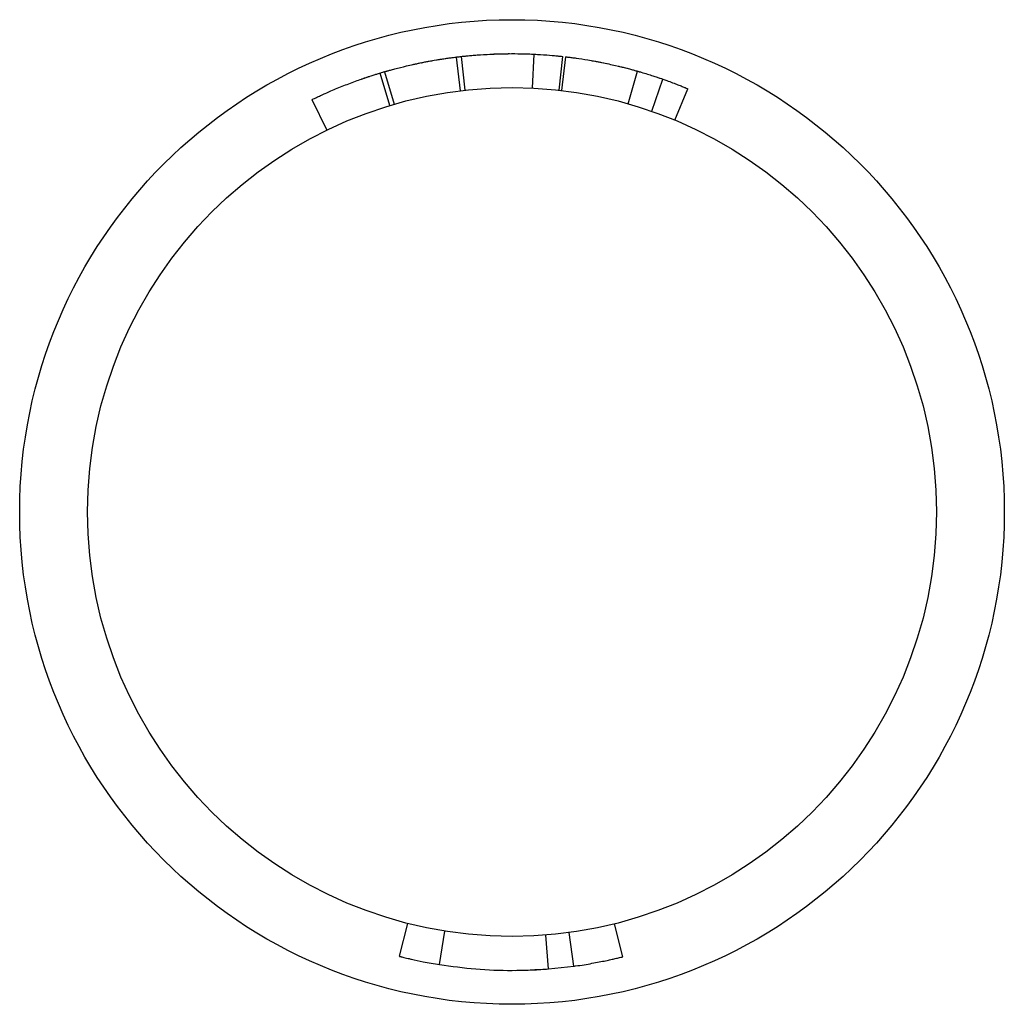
# Model space of a CAD drawing. Header units: millimetres. Extents: x 82.96 to 88.76, y 153.88 to 159.68.
import ezdxf

# ---------------------------------------------------------------- set-up
doc = ezdxf.new("R2010")
doc.units = ezdxf.units.MM

msp = doc.modelspace()

# ---------------------------------------------------------------- linework, layer by layer
at = {"color": 7, "linetype": 'Continuous', "lineweight": 25}
for p, q in [((85.5559, 159.2636), (85.5317, 159.4621)), ((85.5592, 159.4654), (85.5814, 159.2666)), ((85.6296, 159.4723), (85.6466, 159.4735)), ((85.9808, 159.2791), (85.9905, 159.4789)), ((86.137, 159.2666), (86.1592, 159.4654)), ((86.1748, 159.4636), (86.1514, 159.2649)), ((85.1771, 159.3945), (85.1936, 159.3985)), ((86.3999, 159.4274), (86.4165, 159.4237)), ((85.1398, 159.1763), (85.0823, 159.3679)), ((85.1089, 159.3757), (85.1645, 159.1836)), ((86.5433, 159.1867), (86.598, 159.379)), ((86.6821, 159.1428), (86.7479, 159.3316)), ((86.8181, 159.0909), (86.8948, 159.2756)), ((84.6802, 159.2111), (84.7676, 159.0312)), ((85.1959, 154.1648), (85.245, 154.3587)), ((86.5117, 154.1621), (86.4634, 154.3562)), ((85.4323, 154.116), (85.4639, 154.3135)), ((86.075, 154.0907), (86.059, 154.2901)), ((86.2234, 154.1067), (86.1964, 154.3049)), ((86.075, 154.0907), (86.2234, 154.1067))]:
    msp.add_line(p, q, dxfattribs=at)
for radius in [2.9, 2.5]:
    msp.add_circle((85.8592, 156.7821), radius, dxfattribs=at)
for points, knots in [([(85.3185, 159.4274), (85.3462, 159.4328), (85.401, 159.4434), (85.4606, 159.4526), (85.4965, 159.4576), (85.5167, 159.4603), (85.5283, 159.4617), (85.533, 159.4623), (85.5316, 159.4621), (85.5316, 159.4621)], [0, 0, 0, 0, 0.2578046, 0.5105606, 0.6347259, 0.7572756, 0.8780352, 0.9987514, 1, 1, 1, 1]), ([(85.4154, 159.4454), (85.4161, 159.4455), (85.4176, 159.4457), (85.4307, 159.4479), (85.4468, 159.4505), (85.4611, 159.4525), (85.4664, 159.4533)], [0, 0, 0, 0, 0.274175, 0.554584, 0.837101, 1, 1, 1, 1]), ([(85.5274, 159.4616), (85.5318, 159.4621), (85.5406, 159.4632), (85.5449, 159.4637), (85.5435, 159.4636), (85.5435, 159.4636)], [0, 0, 0, 0, 0.494368, 0.994824, 1, 1, 1, 1]), ([(85.5317, 159.462), (85.5367, 159.4627), (85.5449, 159.4638), (85.5552, 159.4648), (85.5592, 159.4652)], [0, 0, 0, 0, 0.605514, 1, 1, 1, 1]), ([(85.5592, 159.4654), (85.56, 159.4655), (85.5616, 159.4656), (85.5745, 159.467), (85.5943, 159.4691), (85.6305, 159.4725), (85.6907, 159.4773), (85.7464, 159.4796), (85.7746, 159.4808)], [0, 0, 0, 0, 0.120754, 0.24153, 0.36458, 0.488567, 0.741721, 1, 1, 1, 1]), ([(85.6924, 159.4769), (85.6936, 159.477), (85.6992, 159.4773), (85.7015, 159.4775), (85.7001, 159.4774), (85.7001, 159.4774)], [0, 0, 0, 0, 0.2280101, 0.9920968, 1, 1, 1, 1]), ([(85.7279, 159.4789), (85.7287, 159.4789), (85.7302, 159.479), (85.7433, 159.4796), (85.7578, 159.4802), (85.7697, 159.4806), (85.7726, 159.4807)], [0, 0, 0, 0, 0.298762, 0.599865, 0.901686, 1, 1, 1, 1]), ([(85.7746, 159.4808), (85.8027, 159.4814), (85.8585, 159.4826), (85.9189, 159.4815), (85.9552, 159.4804), (85.9752, 159.4796), (85.9881, 159.479), (85.9897, 159.4789), (85.9905, 159.4789)], [0, 0, 0, 0, 0.257943, 0.511318, 0.63546, 0.758437, 0.8793, 1, 1, 1, 1]), ([(85.7794, 159.4809), (85.7803, 159.4809), (85.7928, 159.4814), (85.8093, 159.4816), (85.8304, 159.482), (85.8419, 159.482), (85.8467, 159.4821), (85.8453, 159.482), (85.8453, 159.482)], [0, 0, 0, 0, 0.019366, 0.268142, 0.513681, 0.755633, 0.997498, 1, 1, 1, 1]), ([(85.9905, 159.4786), (86.0026, 159.4781), (86.0421, 159.4764), (86.0878, 159.4725), (86.124, 159.4691), (86.1442, 159.467), (86.1558, 159.4657), (86.1605, 159.4652), (86.1592, 159.4654), (86.1591, 159.4654)], [0, 0, 0, 0, 0.131009, 0.426945, 0.572323, 0.715809, 0.857199, 0.998538, 1, 1, 1, 1]), ([(86.1749, 159.4636), (86.1756, 159.4635), (86.1772, 159.4633), (86.1901, 159.4617), (86.2099, 159.4592), (86.2459, 159.4544), (86.3056, 159.4454), (86.3604, 159.435), (86.3881, 159.4298)], [0, 0, 0, 0, 0.119071, 0.240848, 0.363542, 0.488175, 0.741558, 1, 1, 1, 1]), ([(86.1868, 159.4621), (86.1868, 159.4621), (86.1868, 159.4621), (86.1909, 159.4616), (86.191, 159.4616)], [0, 0, 0, 0, 0.983993, 1, 1, 1, 1]), ([(85.1089, 159.3757), (85.1097, 159.376), (85.1111, 159.3764), (85.1236, 159.38), (85.1429, 159.3854), (85.178, 159.3948), (85.2364, 159.4098), (85.291, 159.4215), (85.3185, 159.4274)], [0, 0, 0, 0, 0.1190706, 0.2408485, 0.363542, 0.488175, 0.7415577, 1, 1, 1, 1]), ([(85.2728, 159.4176), (85.2736, 159.4178), (85.275, 159.4181), (85.2881, 159.421), (85.3021, 159.424), (85.3138, 159.4264), (85.3167, 159.427)], [0, 0, 0, 0, 0.295553, 0.597825, 0.902371, 1, 1, 1, 1]), ([(85.3233, 159.4283), (85.3242, 159.4285), (85.3363, 159.4311), (85.3526, 159.4341), (85.3733, 159.438), (85.3846, 159.44), (85.3894, 159.4409), (85.388, 159.4406), (85.388, 159.4406)], [0, 0, 0, 0, 0.019054, 0.267909, 0.513526, 0.755555, 0.997497, 1, 1, 1, 1]), ([(86.3304, 159.4406), (86.3311, 159.4405), (86.3327, 159.4402), (86.3456, 159.4379), (86.3632, 159.4347), (86.3794, 159.4315), (86.3866, 159.43)], [0, 0, 0, 0, 0.258782, 0.523448, 0.790103, 1, 1, 1, 1]), ([(86.3881, 159.4298), (86.4157, 159.424), (86.4703, 159.4125), (86.5288, 159.3978), (86.5639, 159.3885), (86.5835, 159.3831), (86.5947, 159.38), (86.5993, 159.3787), (86.598, 159.379), (86.598, 159.379)], [0, 0, 0, 0, 0.257805, 0.510561, 0.634726, 0.757276, 0.878035, 0.998751, 1, 1, 1, 1]), ([(86.4843, 159.4087), (86.4851, 159.4085), (86.4866, 159.4082), (86.4994, 159.4051), (86.5153, 159.4012), (86.5293, 159.3976), (86.5344, 159.3963)], [0, 0, 0, 0, 0.274175, 0.554584, 0.837101, 1, 1, 1, 1]), ([(84.8781, 159.2975), (84.9045, 159.3075), (84.9566, 159.3273), (85.0139, 159.3465), (85.0484, 159.3575), (85.0678, 159.3635), (85.079, 159.3669), (85.0836, 159.3683), (85.0823, 159.3679), (85.0822, 159.3679)], [0, 0, 0, 0, 0.257805, 0.510561, 0.634726, 0.757276, 0.878035, 0.998751, 1, 1, 1, 1]), ([(84.9705, 159.3316), (84.9712, 159.3319), (84.9727, 159.3324), (84.9852, 159.3367), (85.0006, 159.342), (85.0144, 159.3465), (85.0194, 159.3481)], [0, 0, 0, 0, 0.274175, 0.554584, 0.837101, 1, 1, 1, 1]), ([(85.0823, 159.3677), (85.0871, 159.3693), (85.095, 159.3718), (85.105, 159.3745), (85.1089, 159.3756)], [0, 0, 0, 0, 0.60548, 1, 1, 1, 1]), ([(85.1204, 159.379), (85.1204, 159.3791), (85.1205, 159.3791), (85.1244, 159.3802), (85.1245, 159.3802)], [0, 0, 0, 0, 0.983993, 1, 1, 1, 1]), ([(86.5939, 159.3802), (86.5981, 159.379), (86.6067, 159.3766), (86.6108, 159.3753), (86.6095, 159.3757), (86.6095, 159.3757)], [0, 0, 0, 0, 0.494368, 0.994824, 1, 1, 1, 1]), ([(86.5979, 159.3788), (86.6057, 159.3766), (86.6398, 159.3673), (86.6798, 159.3544), (86.7144, 159.3431), (86.7336, 159.3366), (86.7447, 159.3327), (86.7492, 159.3312), (86.7479, 159.3316), (86.7479, 159.3316)], [0, 0, 0, 0, 0.091251, 0.400727, 0.552756, 0.702807, 0.850665, 0.998471, 1, 1, 1, 1]), ([(86.7478, 159.3314), (86.7554, 159.3288), (86.7889, 159.3175), (86.8281, 159.3023), (86.862, 159.289), (86.8808, 159.2814), (86.8917, 159.2769), (86.896, 159.2751), (86.8948, 159.2756), (86.8947, 159.2756)], [0, 0, 0, 0, 0.091251, 0.400727, 0.552756, 0.702807, 0.850665, 0.998471, 1, 1, 1, 1]), ([(84.6803, 159.2111), (84.681, 159.2114), (84.6824, 159.2121), (84.6941, 159.2178), (84.7121, 159.2263), (84.7451, 159.2416), (84.8002, 159.2663), (84.852, 159.287), (84.8781, 159.2975)], [0, 0, 0, 0, 0.119071, 0.240848, 0.363542, 0.488175, 0.741558, 1, 1, 1, 1]), ([(85.1959, 154.1648), (85.1965, 154.1647), (85.1976, 154.1644), (85.2008, 154.1636), (85.2066, 154.1621), (85.2163, 154.1597), (85.2297, 154.1565), (85.2471, 154.1524), (85.2798, 154.1449), (85.3392, 154.132), (85.3996, 154.1217), (85.4323, 154.116)], [0, 0, 0, 0, 0.07123, 0.123518, 0.184397, 0.247313, 0.332388, 0.415293, 0.496349, 0.726766, 1, 1, 1, 1]), ([(86.2233, 154.1069), (86.2264, 154.1073), (86.2665, 154.112), (86.3314, 154.1235), (86.4001, 154.1366), (86.4426, 154.1458), (86.4711, 154.1523), (86.4937, 154.1577), (86.5085, 154.1613), (86.5106, 154.1618), (86.5117, 154.1621)], [0, 0, 0, 0, 0.0170348, 0.2208656, 0.4224633, 0.5192069, 0.6146477, 0.7437407, 0.8624665, 1, 1, 1, 1]), ([(85.8775, 154.0821), (85.8954, 154.0824), (85.9288, 154.0828), (85.9792, 154.0846), (86.0272, 154.0871), (86.0591, 154.0895), (86.0744, 154.0907)], [0, 0, 0, 0, 0.269888, 0.502921, 0.761484, 1, 1, 1, 1])]:
    msp.add_open_spline(points, degree=3, knots=knots, dxfattribs=at)
msp.add_open_spline([(85.4323, 154.116), (85.5033, 154.1064), (85.6453, 154.0871), (85.8604, 154.0787), (86.0034, 154.0867), (86.075, 154.0907)], degree=3, dxfattribs=at)

doc.saveas('drawing.dxf')
